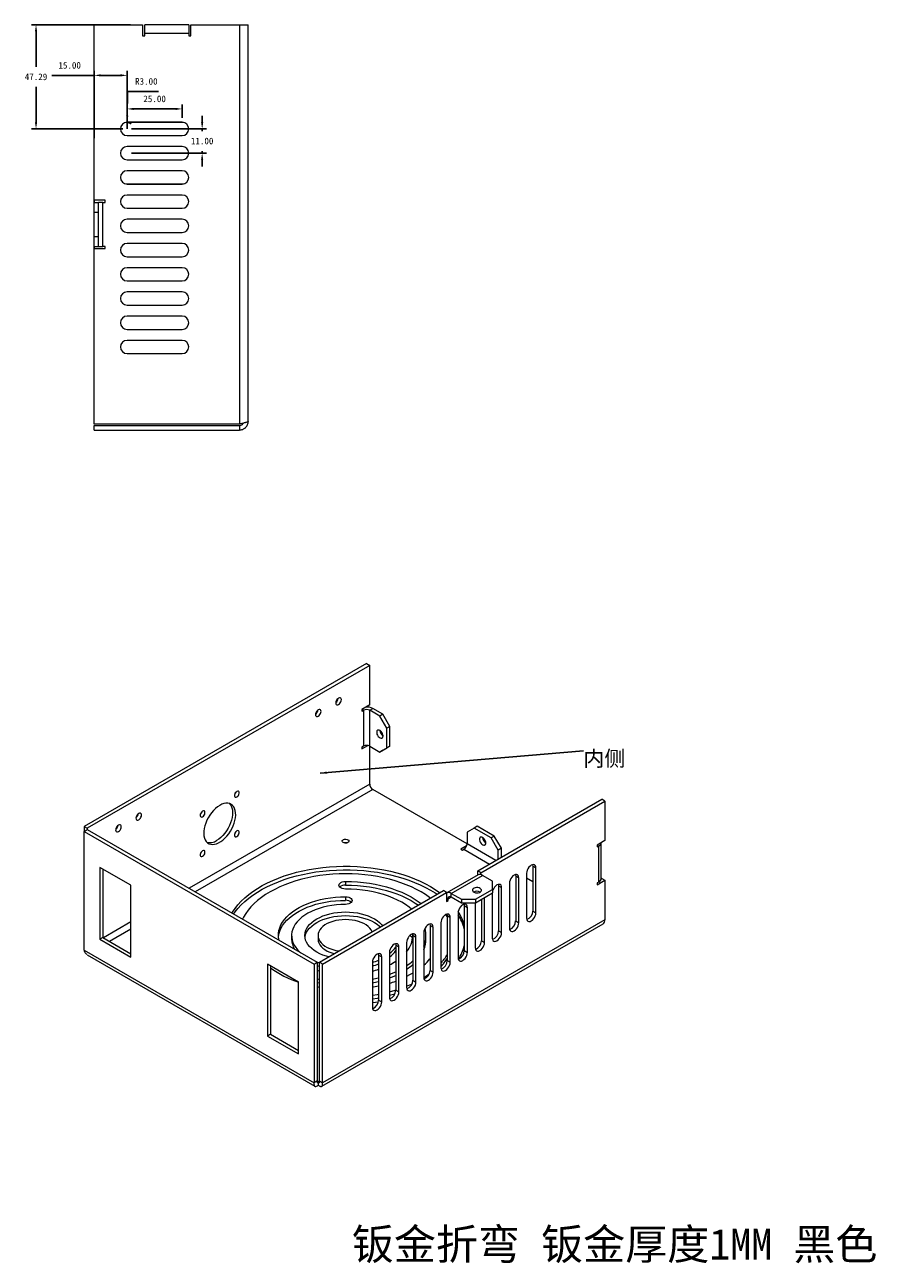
# Model space of a CAD drawing. Header units: millimetres. Extents: x 14 to 599, y -18 to 277.
# Tile 2 of 4: x 211 to 405, y -18 to 264. Entities that reach past the tile are written whole.
import ezdxf

# ---------------------------------------------------------------- set-up
doc = ezdxf.new("R2010")
doc.units = ezdxf.units.MM
doc.header["$PDSIZE"] = -1
doc.dimstyles.new('ISO-25', dxfattribs={"dimtxt": 2.5, "dimasz": 2.5, "dimexe": 1.25, "dimexo": 0.625, "dimtad": 1, "dimtxsty": 'Standard', "dimcen": 2.5, "dimadec": 0, "dimazin": 0, "dimtfac": 1, "dimtmove": 0, "dimatfit": 3, "dimfxl": 0, "dimarcsym": 0})

# ---------------------------------------------------------------- blocks, each defined once
blk = doc.blocks.new('*D48')
at = {"color": 4, "lineweight": -2, "transparency": 16777216}
for p, q in [((234.08, 242.36), (234.08, 245.4)), ((246.58, 242.36), (246.58, 245.4)), ((245.08, 244.4), (235.58, 244.4))]:
    blk.add_line(p, q, dxfattribs=at)
at = {"color": 4, "transparency": 16777216}
for points in [[(235.58, 244.65), (235.58, 244.15), (234.08, 244.4)], [(245.08, 244.65), (245.08, 244.15), (246.58, 244.4)]]:
    blk.add_solid(points, dxfattribs=at)
at = {"layer": 'Defpoints', "color": 0, "transparency": 16777216}
for p in [(234.08, 244.4), (234.08, 241.36), (246.58, 241.36)]:
    blk.add_point(p, dxfattribs=at)
at = {"color": 4, "transparency": 16777216, "insert": (240.33, 246.68), "char_height": 1.5, "attachment_point": 5}
blk.add_mtext('25.00', dxfattribs=at)
blk = doc.blocks.new('*D49')
at = {"color": 4, "lineweight": -2, "transparency": 16777216}
for p, q in [((234.18, 248.37), (234.11, 242.86)), ((241.2, 248.37), (234.18, 248.37)), ((234.08, 239.86), (234.09, 241.36))]:
    blk.add_line(p, q, dxfattribs=at)
blk.add_arc((234.08, 239.86), 1.5, 51.1117, 90, dxfattribs=at)
at = {"color": 4, "transparency": 16777216}
blk.add_solid([(233.86, 242.86), (234.36, 242.86), (234.09, 241.36)], dxfattribs=at)
at = {"layer": 'Defpoints', "color": 0, "transparency": 16777216}
for p in [(234.08, 239.86), (234.09, 241.36)]:
    blk.add_point(p, dxfattribs=at)
at = {"color": 4, "transparency": 16777216, "insert": (238.45, 250.64), "char_height": 1.5, "attachment_point": 5}
blk.add_mtext('R3.00', dxfattribs=at)
blk = doc.blocks.new('*D50')
at = {"color": 4, "lineweight": -2, "transparency": 16777216}
for p, q in [((226.58, 252.02), (217.03, 252.02)), ((226.58, 237.73), (226.58, 253.02)), ((232.58, 252.02), (228.08, 252.02)), ((234.08, 240.86), (234.08, 253.02))]:
    blk.add_line(p, q, dxfattribs=at)
at = {"color": 4, "transparency": 16777216}
for points in [[(228.08, 252.27), (228.08, 251.77), (226.58, 252.02)], [(232.58, 252.27), (232.58, 251.77), (234.08, 252.02)]]:
    blk.add_solid(points, dxfattribs=at)
at = {"layer": 'Defpoints', "color": 0, "transparency": 16777216}
for p in [(226.58, 252.02), (234.08, 239.86), (226.58, 236.73)]:
    blk.add_point(p, dxfattribs=at)
at = {"color": 4, "transparency": 16777216, "insert": (221.05, 254.29), "char_height": 1.5, "attachment_point": 5}
blk.add_mtext('15.00', dxfattribs=at)
blk = doc.blocks.new('*D51')
at = {"color": 4, "lineweight": -2, "transparency": 16777216}
for p, q in [((251.12, 241.36), (251.12, 242.86)), ((235.08, 239.86), (252.12, 239.86)), ((251.12, 239.86), (251.12, 239.38)), ((235.08, 234.36), (252.12, 234.36)), ((251.12, 234.36), (251.12, 234.83)), ((251.12, 232.86), (251.12, 231.36))]:
    blk.add_line(p, q, dxfattribs=at)
at = {"color": 4, "transparency": 16777216}
for points in [[(250.87, 241.36), (251.37, 241.36), (251.12, 239.86)], [(250.87, 232.86), (251.37, 232.86), (251.12, 234.36)]]:
    blk.add_solid(points, dxfattribs=at)
at = {"layer": 'Defpoints', "color": 0, "transparency": 16777216}
for p in [(234.08, 239.86), (234.08, 234.36), (251.12, 234.36)]:
    blk.add_point(p, dxfattribs=at)
at = {"color": 4, "transparency": 16777216, "insert": (251.12, 237.11), "char_height": 1.5, "attachment_point": 5}
blk.add_mtext('11.00', dxfattribs=at)
blk = doc.blocks.new('*D52')
at = {"color": 4, "lineweight": -2, "transparency": 16777216}
for p, q in [((234.88, 263.5), (212.41, 263.5)), ((213.41, 262), (213.41, 253.96)), ((213.41, 241.36), (213.41, 249.41)), ((233.08, 239.86), (212.41, 239.86))]:
    blk.add_line(p, q, dxfattribs=at)
at = {"color": 4, "transparency": 16777216}
for points in [[(213.16, 262), (213.66, 262), (213.41, 263.5)], [(213.16, 241.36), (213.66, 241.36), (213.41, 239.86)]]:
    blk.add_solid(points, dxfattribs=at)
at = {"layer": 'Defpoints', "color": 0, "transparency": 16777216}
for p in [(213.41, 263.5), (235.88, 263.5), (234.08, 239.86)]:
    blk.add_point(p, dxfattribs=at)
at = {"color": 4, "transparency": 16777216, "insert": (213.41, 251.68), "char_height": 1.5, "attachment_point": 5}
blk.add_mtext('47.29', dxfattribs=at)
blk = doc.blocks.new('2')
at = {"color": 7, "linetype": 'Continuous', "lineweight": 15}
for p, q in [((96.87, 222.4), (97.87, 222.4)), ((96.87, 222.4), (96.87, 189.4)), ((97.87, 222.4), (97.87, 189.4)), ((98.22, 189.4), (98.22, 222.4)), ((98.22, 222.4), (138.05, 222.4)), ((138.05, 222.4), (138.05, 219.9)), ((138.55, 222.4), (138.05, 222.4)), ((138.55, 222.4), (138.55, 221.4)), ((138.55, 222.4), (140.8, 222.4)), ((140.8, 222.4), (140.8, 221.4)), ((140.8, 222.4), (146.3, 222.4)), ((146.3, 222.4), (146.3, 221.4)), ((146.3, 222.4), (148.55, 222.4)), ((148.55, 222.4), (148.55, 221.4)), ((149.05, 222.4), (148.55, 222.4)), ((149.05, 219.9), (149.05, 222.4)), ((149.05, 222.4), (188.87, 222.4)), ((188.87, 222.4), (188.87, 211.4)), ((138.05, 219.9), (138.55, 219.9)), ((138.55, 221.4), (140.8, 221.4)), ((138.55, 221.4), (138.55, 220.4)), ((138.55, 220.4), (148.55, 220.4)), ((138.55, 219.9), (138.55, 220.4)), ((140.8, 221.4), (146.3, 221.4)), ((146.3, 221.4), (148.55, 221.4)), ((148.55, 220.4), (148.55, 221.4)), ((148.55, 220.4), (148.55, 219.9)), ((148.55, 219.9), (149.05, 219.9)), ((114.22, 214.9), (114.22, 202.4)), ((117.22, 202.4), (117.22, 214.9)), ((119.72, 214.9), (119.72, 202.4)), ((122.72, 202.4), (122.72, 214.9)), ((125.22, 214.9), (125.22, 202.4)), ((128.22, 202.4), (128.22, 214.9)), ((130.72, 214.9), (130.72, 202.4)), ((133.72, 202.4), (133.72, 214.9)), ((136.22, 214.9), (136.22, 202.4)), ((139.22, 202.4), (139.22, 214.9)), ((141.72, 214.9), (141.72, 202.4)), ((144.72, 202.4), (144.72, 214.9)), ((147.22, 214.9), (147.22, 202.4)), ((150.22, 202.4), (150.22, 214.9)), ((152.72, 214.9), (152.72, 202.4)), ((155.72, 202.4), (155.72, 214.9)), ((158.22, 214.9), (158.22, 202.4)), ((161.22, 202.4), (161.22, 214.9)), ((163.72, 214.9), (163.72, 202.4)), ((166.72, 202.4), (166.72, 214.9)), ((188.87, 211.4), (186.37, 211.4)), ((186.37, 211.4), (186.37, 210.9)), ((186.37, 210.9), (186.87, 210.9)), ((186.87, 200.9), (186.87, 210.9)), ((186.87, 210.9), (188.87, 210.9)), ((188.87, 200.9), (188.87, 210.9)), ((186.87, 200.9), (186.37, 200.9)), ((186.37, 200.9), (186.37, 200.4)), ((186.37, 200.4), (188.87, 200.4)), ((188.87, 200.9), (186.87, 200.9)), ((188.87, 200.4), (188.87, 189.4)), ((97.87, 189.4), (96.87, 189.4)), ((188.87, 189.4), (98.22, 189.4)), ((188.87, 189.4), (188.87, 187.4)), ((98.87, 187.4), (188.87, 187.4))]:
    blk.add_line(p, q, dxfattribs=at)
for centre, start, end in [((115.72, 214.9), 0, 180), ((121.22, 214.9), 0, 180), ((126.72, 214.9), 0, 180), ((132.22, 214.9), 0, 180), ((137.72, 214.9), 0, 180), ((143.22, 214.9), 0, 180), ((148.72, 214.9), 0, 180), ((154.22, 214.9), 0, 180), ((159.72, 214.9), 0, 180), ((165.22, 214.9), 0, 180), ((115.72, 202.4), 180, 0), ((121.22, 202.4), 180, 0), ((126.72, 202.4), 180, 0), ((132.22, 202.4), 180, 0), ((137.72, 202.4), 180, 0), ((143.22, 202.4), 180, 0), ((148.72, 202.4), 180, 0), ((154.22, 202.4), 180, 0), ((159.72, 202.4), 180, 0), ((165.22, 202.4), 180, 0)]:
    blk.add_arc(centre, 1.5, start, end, dxfattribs=at)
for points, knots in [([(96.87, 189.4), (96.87, 189.26), (96.88, 189.13), (96.93, 188.88), (96.97, 188.75), (97.07, 188.51), (97.13, 188.4), (97.28, 188.18), (97.36, 188.08), (97.55, 187.89), (97.65, 187.81), (97.87, 187.66), (97.98, 187.6), (98.34, 187.45), (98.61, 187.4), (98.87, 187.4)], [0, 0, 0, 0, 0.125, 0.125, 0.25, 0.25, 0.375, 0.375, 0.5, 0.5, 0.625, 0.625, 0.75, 0.75, 1, 1, 1, 1]), ([(97.87, 189.4), (97.88, 189.27), (97.91, 189.03), (98.11, 188.72), (98.3, 188.54), (98.41, 188.51), (98.42, 188.51)], [0, 0, 0, 0, 0.3320473, 0.6640946, 0.996011, 1, 1, 1, 1]), ([(98.87, 187.4), (98.84, 187.4), (98.82, 187.41), (98.76, 187.46), (98.73, 187.5), (98.68, 187.6), (98.65, 187.66), (98.6, 187.81), (98.57, 187.89), (98.52, 188.07), (98.49, 188.17), (98.44, 188.39), (98.41, 188.51), (98.33, 188.87), (98.28, 189.13), (98.22, 189.4)], [0, 0, 0, 0, 0.125, 0.125, 0.25, 0.25, 0.375, 0.375, 0.5, 0.5, 0.625, 0.625, 0.75, 0.75, 1, 1, 1, 1])]:
    blk.add_open_spline(points, degree=3, knots=knots, dxfattribs=at)
blk = doc.blocks.new('零件')
at = {"color": 7, "linetype": 'Continuous', "lineweight": 15}
for p, q in [((126.97, 262.74), (62.87, 225.74)), ((127.68, 262.33), (63.58, 225.33)), ((126.97, 262.74), (127.68, 262.33)), ((127.68, 253.35), (127.68, 262.33)), ((127.68, 253.35), (125.91, 252.33)), ((125.91, 252.33), (125.91, 251.92)), ((126.26, 252.13), (125.91, 252.33)), ((125.91, 251.92), (126.26, 252.13)), ((126.26, 252.13), (126.26, 243.96)), ((127.68, 252.13), (128.38, 252.53)), ((127.68, 243.96), (127.68, 252.13)), ((129.97, 250.8), (127.68, 252.13)), ((130.68, 251.21), (128.38, 252.53)), ((130.68, 251.21), (129.97, 250.8)), ((131.56, 248.04), (129.97, 250.8)), ((132.27, 248.45), (130.68, 251.21)), ((132.27, 248.45), (131.56, 248.04)), ((131.56, 243.55), (131.56, 248.04)), ((132.27, 243.96), (132.27, 248.45)), ((125.91, 243.35), (127.23, 244.11)), ((126.26, 243.96), (125.91, 243.76)), ((125.91, 243.76), (125.91, 243.35)), ((127.68, 235.39), (127.68, 243.96)), ((127.68, 243.96), (129.97, 242.63)), ((129.97, 242.63), (131.56, 243.55)), ((130.68, 243.04), (129.97, 242.63)), ((130.68, 243.04), (132.27, 243.96)), ((132.27, 243.96), (131.56, 243.55)), ((127.68, 235.39), (86.67, 211.71)), ((128.38, 234.16), (88.08, 210.9)), ((149.77, 221.81), (128.38, 234.16)), ((152.2, 215.67), (180.36, 231.92)), ((152.9, 215.26), (181.06, 231.51)), ((181.06, 231.51), (180.36, 231.92)), ((181.06, 231.51), (181.06, 222.53)), ((62.87, 225.74), (63.58, 225.33)), ((62.87, 225.74), (62.87, 224.63)), ((62.87, 224.63), (63.58, 225.04)), ((63.58, 225.33), (63.58, 225.04)), ((63.58, 225.04), (115.76, 194.92)), ((151.36, 225.39), (149.77, 224.47)), ((152.07, 225.8), (151.36, 225.39)), ((155.25, 223.14), (151.36, 225.39)), ((155.96, 223.55), (152.07, 225.8)), ((62.87, 224.63), (115.05, 194.51)), ((62.87, 197.69), (62.87, 224.63)), ((149.77, 224.47), (149.77, 221.81)), ((155.96, 223.55), (155.25, 223.14)), ((156.84, 220.39), (155.25, 223.14)), ((157.55, 220.79), (155.96, 223.55)), ((181.06, 222.53), (179.29, 221.51)), ((149.68, 221.35), (148.36, 220.59)), ((148.36, 220.59), (148.71, 220.39)), ((148.71, 220.39), (149.07, 220.59)), ((149.07, 220.59), (154.9, 217.22)), ((156.31, 218.04), (149.77, 221.81)), ((157.55, 220.79), (156.84, 220.39)), ((156.84, 218.35), (156.84, 220.39)), ((157.55, 218.76), (157.55, 220.79)), ((179.29, 221.51), (179.29, 221.1)), ((179.29, 221.51), (179.65, 221.31)), ((179.29, 221.1), (179.65, 221.31)), ((179.65, 213.14), (179.65, 221.31)), ((180.23, 213.96), (180.23, 222.05)), ((164.7, 216.76), (165.4, 216.35)), ((164.7, 216.76), (164.7, 206.55)), ((73.48, 212.39), (66.41, 216.47)), ((66.41, 216.47), (66.41, 200.14)), ((67.11, 216.06), (67.11, 200.55)), ((152.26, 214.74), (145.19, 210.66)), ((146.19, 210.56), (153.26, 214.65)), ((152.9, 215.26), (152.2, 215.67)), ((152.2, 214.71), (152.2, 215.67)), ((152.9, 214.8), (152.9, 215.26)), ((155.55, 213.32), (153.26, 214.65)), ((160.81, 214.51), (161.51, 214.1)), ((160.81, 214.51), (160.81, 204.31)), ((161.51, 203.9), (161.51, 214.1)), ((163.28, 215.12), (163.28, 204.92)), ((164.7, 213.2), (163.28, 214.02)), ((165.4, 206.14), (165.4, 216.35)), ((180.36, 213.96), (180.23, 213.89)), ((180.36, 213.96), (181.06, 213.55)), ((73.48, 196.06), (73.48, 212.39)), ((116.26, 194.92), (144.42, 211.18)), ((122.2, 213.26), (122.2, 212.45)), ((145.12, 210.77), (144.42, 211.18)), ((151.67, 209.24), (155.55, 211.48)), ((155.55, 211.48), (155.55, 213.32)), ((155.55, 211.48), (155.55, 210.67)), ((156.92, 212.27), (157.62, 211.86)), ((156.92, 212.27), (156.92, 202.06)), ((157.62, 201.65), (157.62, 211.86)), ((159.39, 212.88), (159.39, 202.67)), ((179.29, 212.53), (181.06, 213.55)), ((179.65, 213.14), (179.29, 212.94)), ((179.29, 212.94), (179.29, 212.53)), ((181.06, 213.55), (181.06, 204.57)), ((116.97, 194.51), (145.12, 210.77)), ((122.2, 209.8), (122.2, 208.98)), ((145.12, 210.77), (145.12, 208.73)), ((145.48, 209.34), (145.12, 209.54)), ((145.48, 208.93), (145.12, 209.13)), ((145.12, 208.73), (145.48, 208.93)), ((145.48, 209.34), (146.19, 209.75)), ((145.48, 208.93), (145.48, 209.34)), ((146.19, 210.56), (148.48, 209.24)), ((146.19, 209.75), (146.19, 210.56)), ((146.19, 209.75), (148.48, 208.42)), ((148.48, 209.24), (151.67, 209.24)), ((148.48, 209.24), (148.48, 208.42)), ((148.48, 208.42), (151.67, 208.42)), ((151.61, 208.42), (151.61, 208.39)), ((151.61, 208.39), (151.61, 198.18)), ((151.67, 208.42), (155.55, 210.67)), ((151.67, 209.24), (151.67, 208.42)), ((153.03, 209.21), (153.03, 199.82)), ((153.73, 199.41), (153.73, 209.61)), ((153.73, 209.61), (153.73, 209.61)), ((155.5, 210.63), (155.5, 200.43)), ((145.25, 205.34), (144.98, 205.78)), ((145.25, 205.53), (145.96, 205.12)), ((145.25, 205.53), (145.25, 195.33)), ((147.72, 206.14), (147.72, 195.94)), ((149.14, 207.78), (149.85, 207.37)), ((149.14, 207.78), (149.14, 197.57)), ((149.85, 197.16), (149.85, 207.37)), ((164.7, 206.55), (165.4, 206.14)), ((73.48, 204.1), (67.22, 200.49)), ((73.48, 202.47), (68.63, 199.67)), ((116.78, 166.78), (180.65, 203.65)), ((181.06, 204.57), (116.97, 167.57)), ((141.36, 203.29), (142.07, 202.88)), ((141.36, 203.29), (141.36, 193.08)), ((142.07, 192.67), (142.07, 202.88)), ((143.84, 203.9), (143.84, 193.69)), ((145.96, 194.92), (145.96, 205.12)), ((160.81, 204.31), (161.51, 203.9)), ((67.11, 200.55), (66.41, 200.14)), ((66.41, 200.14), (73.48, 196.06)), ((67.11, 200.55), (73.48, 196.87)), ((109.95, 201), (109.95, 200.18)), ((115.95, 201), (115.95, 200.18)), ((137.47, 201.04), (138.18, 200.63)), ((137.47, 201.04), (137.47, 190.84)), ((138.18, 190.43), (138.18, 200.63)), ((139.95, 201.65), (139.95, 191.45)), ((140.45, 200.18), (140.45, 201)), ((153.03, 199.82), (153.73, 199.41)), ((156.92, 202.06), (157.62, 201.65)), ((62.87, 197.69), (115.05, 167.57)), ((132.17, 197.16), (132.17, 186.96)), ((133.58, 198.8), (134.29, 198.39)), ((133.58, 198.8), (133.58, 188.59)), ((134.29, 188.18), (134.29, 198.39)), ((136.06, 199.41), (136.06, 189.2)), ((149.14, 197.57), (149.85, 197.16)), ((63.51, 196.64), (115.24, 166.78)), ((111.52, 190.43), (104.44, 194.51)), ((104.44, 194.51), (104.44, 178.18)), ((105.15, 194.1), (105.15, 178.59)), ((115.05, 194.51), (115.76, 194.92)), ((115.05, 194.51), (115.05, 167.57)), ((115.76, 194.92), (115.76, 167.97)), ((115.76, 194.16), (116.26, 193.99)), ((116.97, 194.51), (116.26, 194.92)), ((116.26, 167.97), (116.26, 194.92)), ((116.97, 167.57), (116.97, 194.51)), ((128.28, 194.92), (128.28, 184.71)), ((129.69, 196.55), (130.4, 196.14)), ((129.69, 196.55), (129.69, 186.34)), ((130.4, 185.94), (130.4, 196.14)), ((145.25, 195.33), (145.96, 194.92)), ((141.36, 193.08), (142.07, 192.67)), ((111.52, 174.1), (111.52, 190.43)), ((115.76, 191.14), (116.26, 191.03)), ((115.76, 190.32), (116.26, 190.22)), ((116.26, 189.22), (115.76, 189.31)), ((133.58, 188.59), (134.29, 188.18)), ((137.47, 190.84), (138.18, 190.43)), ((129.69, 186.34), (130.4, 185.94)), ((132.17, 187.42), (133.38, 187.76)), ((105.15, 178.59), (104.44, 178.18)), ((104.44, 178.18), (111.52, 174.1)), ((105.15, 178.59), (111.52, 174.91)), ((115.76, 167.97), (115.05, 167.57)), ((115.76, 167.97), (116.01, 167.83)), ((116.01, 167.83), (116.26, 167.97)), ((116.01, 167.83), (116.01, 167.01)), ((116.26, 167.97), (116.97, 167.57))]:
    blk.add_line(p, q, dxfattribs=at)
at = {"color": 7, "linetype": 'Continuous', "lineweight": 15, "flags": 128}
for points in [[(120.6, 254.9), (120.41, 254.75), (120.23, 254.55), (120.09, 254.3), (120, 254.05), (119.97, 253.8), (120, 253.59), (120.09, 253.44), (120.23, 253.36), (120.41, 253.36), (120.6, 253.43), (120.8, 253.58), (120.98, 253.79), (121.12, 254.03), (121.21, 254.29), (121.24, 254.54), (121.21, 254.75), (121.12, 254.9), (120.98, 254.98), (120.8, 254.98), (120.6, 254.9)], [(116.01, 252.25), (115.81, 252.1), (115.63, 251.89), (115.49, 251.65), (115.4, 251.39), (115.37, 251.15), (115.4, 250.94), (115.49, 250.79), (115.63, 250.7), (115.81, 250.7), (116.01, 250.78), (116.2, 250.93), (116.38, 251.14), (116.52, 251.38), (116.61, 251.64), (116.64, 251.88), (116.61, 252.09), (116.52, 252.24), (116.38, 252.33), (116.2, 252.33), (116.01, 252.25)], [(130.7, 246.3), (130.67, 246.56), (130.57, 246.84), (130.43, 247.11), (130.24, 247.34), (130.03, 247.52), (129.81, 247.63), (129.61, 247.65), (129.44, 247.59), (129.32, 247.46), (129.26, 247.26), (129.26, 247.01), (129.32, 246.73), (129.44, 246.45), (129.61, 246.2), (129.81, 245.99), (130.03, 245.85), (130.24, 245.79), (130.43, 245.8), (130.57, 245.9), (130.67, 246.07), (130.7, 246.3)], [(97.52, 233.72), (97.33, 233.57), (97.17, 233.37), (97.05, 233.13), (96.98, 232.88), (96.98, 232.66), (97.05, 232.49), (97.17, 232.4), (97.33, 232.38), (97.52, 232.45), (97.71, 232.6), (97.87, 232.8), (97.99, 233.04), (98.06, 233.29), (98.06, 233.51), (97.99, 233.68), (97.87, 233.77), (97.71, 233.79), (97.52, 233.72)], [(93.63, 230.53), (93.15, 230.22), (92.67, 229.83), (92.22, 229.38), (91.78, 228.88), (91.38, 228.34), (91.03, 227.75), (90.71, 227.15), (90.45, 226.53), (90.25, 225.9), (90.11, 225.28), (90.03, 224.69), (90.01, 224.12), (90.06, 223.59), (90.17, 223.11), (90.34, 222.69), (90.58, 222.33), (90.86, 222.05), (91.2, 221.84), (91.58, 221.71), (92, 221.67), (92.44, 221.71), (92.91, 221.83), (93.39, 222.03), (93.87, 222.31), (94.35, 222.66), (94.82, 223.08), (95.27, 223.56), (95.68, 224.08), (96.06, 224.65), (96.4, 225.24), (96.69, 225.86), (96.92, 226.49), (97.09, 227.11), (97.2, 227.72), (97.25, 228.3), (97.24, 228.85), (97.16, 229.35), (97.01, 229.81), (96.81, 230.19), (96.55, 230.52), (96.24, 230.76), (95.88, 230.93), (95.48, 231.02), (95.05, 231.02), (94.59, 230.94), (94.11, 230.78), (93.63, 230.53)], [(95.82, 230.95), (95.98, 230.77), (96.21, 230.42), (96.38, 230), (96.5, 229.52), (96.55, 228.99), (96.53, 228.42), (96.45, 227.82), (96.31, 227.21), (96.1, 226.58), (95.84, 225.96), (95.53, 225.35), (95.17, 224.77), (94.77, 224.22), (94.34, 223.72), (93.88, 223.27), (93.41, 222.89), (92.92, 222.57)], [(75.25, 228.72), (75.05, 228.57), (74.87, 228.36), (74.73, 228.12), (74.64, 227.86), (74.61, 227.62), (74.64, 227.41), (74.73, 227.25), (74.87, 227.17), (75.05, 227.17), (75.25, 227.25), (75.44, 227.4), (75.62, 227.61), (75.76, 227.85), (75.85, 228.11), (75.88, 228.35), (75.85, 228.56), (75.76, 228.71), (75.62, 228.79), (75.44, 228.8), (75.25, 228.72)], [(89.74, 229.23), (89.55, 229.08), (89.39, 228.88), (89.27, 228.64), (89.2, 228.39), (89.2, 228.17), (89.27, 228), (89.39, 227.91), (89.55, 227.89), (89.74, 227.96), (89.93, 228.11), (90.09, 228.31), (90.22, 228.55), (90.28, 228.8), (90.28, 229.02), (90.22, 229.19), (90.09, 229.28), (89.93, 229.3), (89.74, 229.23)], [(70.65, 226.07), (70.45, 225.92), (70.28, 225.71), (70.14, 225.47), (70.04, 225.21), (70.01, 224.96), (70.04, 224.75), (70.14, 224.6), (70.28, 224.52), (70.45, 224.52), (70.65, 224.6), (70.85, 224.74), (71.02, 224.95), (71.16, 225.2), (71.26, 225.45), (71.29, 225.7), (71.26, 225.91), (71.16, 226.06), (71.02, 226.14), (70.85, 226.14), (70.65, 226.07)], [(97.52, 224.74), (97.33, 224.59), (97.17, 224.38), (97.05, 224.15), (96.98, 223.9), (96.98, 223.68), (97.05, 223.51), (97.17, 223.41), (97.33, 223.4), (97.52, 223.47), (97.71, 223.62), (97.87, 223.82), (97.99, 224.06), (98.06, 224.3), (98.06, 224.52), (97.99, 224.69), (97.87, 224.79), (97.71, 224.81), (97.52, 224.74)], [(122.74, 222.74), (122.9, 222.62), (122.97, 222.47), (122.94, 222.31), (122.83, 222.17), (122.64, 222.06), (122.4, 221.99), (122.13, 221.98), (121.87, 222.02), (121.65, 222.11), (121.49, 222.24), (121.42, 222.39), (121.45, 222.54), (121.56, 222.68), (121.75, 222.79), (121.99, 222.86), (122.26, 222.87), (122.52, 222.83), (122.74, 222.74)], [(154.03, 222.01), (154, 222.27), (153.91, 222.55), (153.76, 222.82), (153.57, 223.05), (153.36, 223.23), (153.15, 223.34), (152.95, 223.36), (152.78, 223.3), (152.66, 223.17), (152.59, 222.97), (152.59, 222.72), (152.66, 222.44), (152.78, 222.16), (152.95, 221.91), (153.15, 221.7), (153.36, 221.56), (153.57, 221.5), (153.76, 221.51), (153.91, 221.61), (154, 221.78), (154.03, 222.01)], [(89.74, 220.25), (89.55, 220.1), (89.39, 219.89), (89.27, 219.66), (89.2, 219.41), (89.2, 219.19), (89.27, 219.02), (89.39, 218.92), (89.55, 218.91), (89.74, 218.98), (89.93, 219.13), (90.09, 219.33), (90.22, 219.57), (90.28, 219.81), (90.28, 220.03), (90.22, 220.2), (90.09, 220.3), (89.93, 220.32), (89.74, 220.25)], [(96.41, 206.09), (96.55, 206.31), (97.12, 207.16), (97.77, 207.98), (98.51, 208.77), (99.32, 209.55), (100.21, 210.29), (101.17, 211), (102.2, 211.69), (103.3, 212.33), (104.46, 212.94), (105.68, 213.51), (106.95, 214.03), (108.27, 214.52), (109.64, 214.96), (111.05, 215.35), (112.49, 215.7), (113.97, 215.99), (115.48, 216.24), (117.01, 216.44), (118.55, 216.59), (120.11, 216.68), (121.67, 216.72), (123.24, 216.72), (124.8, 216.66), (126.36, 216.54), (127.9, 216.38), (129.42, 216.16), (130.91, 215.9), (132.38, 215.59), (133.82, 215.22), (135.21, 214.82), (136.57, 214.36), (137.87, 213.86), (139.13, 213.32), (140.33, 212.74), (141.46, 212.12), (142.54, 211.46), (143.55, 210.77), (143.62, 210.72)], [(165.4, 216.35), (165.37, 216.65), (165.26, 216.88), (165.09, 217.04), (164.87, 217.1), (164.62, 217.08), (164.34, 216.96), (164.07, 216.76), (163.81, 216.49), (163.59, 216.17), (163.42, 215.82), (163.32, 215.46), (163.28, 215.12)], [(164.65, 217.09), (164.66, 217.05), (164.7, 216.76)], [(96.79, 205.87), (97.12, 206.34), (97.77, 207.16), (98.51, 207.96), (99.32, 208.73), (100.21, 209.47), (101.17, 210.19), (102.2, 210.87), (103.3, 211.51), (104.46, 212.12), (105.68, 212.69), (106.95, 213.22), (108.27, 213.7), (109.64, 214.14), (111.05, 214.53), (112.49, 214.88), (113.97, 215.18), (115.48, 215.43), (117.01, 215.62), (118.55, 215.77), (120.11, 215.86), (121.67, 215.91), (123.24, 215.9), (124.8, 215.84), (126.36, 215.73), (127.9, 215.56), (129.42, 215.35), (130.91, 215.08), (132.38, 214.77), (133.82, 214.41), (135.21, 214), (136.57, 213.55), (137.87, 213.05), (139.13, 212.51), (140.33, 211.92), (141.46, 211.3), (142.54, 210.65), (142.99, 210.35)], [(141.48, 209.48), (141.28, 209.63), (140.35, 210.28), (139.34, 210.9), (138.28, 211.47), (137.15, 212.02), (135.97, 212.52), (134.74, 212.98), (133.47, 213.39), (132.15, 213.76), (130.79, 214.09), (129.41, 214.36), (128, 214.59), (126.57, 214.77), (125.12, 214.89), (123.66, 214.97), (122.2, 215), (120.73, 214.97), (119.27, 214.89), (117.82, 214.77), (116.39, 214.59), (114.98, 214.36), (113.6, 214.09), (112.24, 213.76), (110.93, 213.39), (109.65, 212.98), (108.42, 212.52), (107.24, 212.02), (106.11, 211.47), (105.05, 210.9), (104.04, 210.28), (103.11, 209.63), (102.24, 208.95), (101.44, 208.24), (100.72, 207.5), (100.08, 206.74), (99.52, 205.96), (99.04, 205.16), (98.81, 204.7)], [(161.51, 214.1), (161.48, 214.4), (161.37, 214.63), (161.2, 214.79), (160.98, 214.86), (160.73, 214.83), (160.45, 214.72), (160.18, 214.52), (159.92, 214.25), (159.7, 213.93), (159.53, 213.57), (159.43, 213.22), (159.39, 212.88)], [(160.76, 214.84), (160.77, 214.81), (160.81, 214.51)], [(122.2, 211.53), (121.81, 211.56), (121.45, 211.65), (121.13, 211.79), (120.9, 211.96), (120.75, 212.17), (120.7, 212.4), (120.75, 212.62), (120.9, 212.83), (121.13, 213.01), (121.45, 213.15), (121.81, 213.23), (122.2, 213.26)], [(122.2, 213.26), (123.57, 213.24), (124.93, 213.16), (126.29, 213.03), (127.62, 212.86), (128.94, 212.63), (130.22, 212.35), (131.47, 212.03), (132.69, 211.66), (133.86, 211.25), (134.98, 210.8), (136.05, 210.3), (137.06, 209.76), (138.01, 209.19), (138.89, 208.59), (139.34, 208.24)], [(122.2, 212.45), (123.57, 212.42), (124.93, 212.34), (126.29, 212.22), (127.62, 212.04), (128.94, 211.81), (130.22, 211.54), (131.47, 211.22), (132.69, 210.85), (133.86, 210.43), (134.98, 209.98), (136.05, 209.48), (137.06, 208.95), (138.01, 208.37), (138.72, 207.89)], [(137.19, 207), (136.65, 207.43), (135.83, 208), (134.95, 208.53), (134, 209.03), (132.99, 209.49), (131.93, 209.91), (130.82, 210.28), (129.67, 210.61), (128.48, 210.89), (127.26, 211.12), (126.02, 211.3), (124.75, 211.43), (123.48, 211.51), (122.2, 211.53)], [(152.74, 211.7), (152.5, 211.8), (152.21, 211.86), (151.9, 211.87), (151.61, 211.82), (151.35, 211.73), (151.15, 211.59), (151.03, 211.43), (150.99, 211.26), (151.05, 211.08), (151.19, 210.93), (151.41, 210.8), (151.68, 210.72), (151.98, 210.69), (152.28, 210.71), (152.56, 210.78), (152.8, 210.89), (152.96, 211.04), (153.04, 211.21), (153.03, 211.39), (152.93, 211.55), (152.74, 211.7)], [(157.62, 211.86), (157.59, 212.16), (157.48, 212.39), (157.31, 212.55), (157.09, 212.61), (156.84, 212.59), (156.56, 212.47), (156.29, 212.27), (156.03, 212), (155.81, 211.68), (155.64, 211.33), (155.55, 211.04)], [(156.87, 212.6), (156.88, 212.56), (156.92, 212.27)], [(107.05, 199.94), (107.02, 200.11), (106.95, 200.77), (106.97, 201.44), (107.07, 202.11), (107.26, 202.77), (107.53, 203.42), (107.89, 204.05), (108.34, 204.67), (108.86, 205.27), (109.46, 205.84), (110.14, 206.38), (110.88, 206.9), (111.69, 207.38), (112.56, 207.82), (113.48, 208.22), (114.46, 208.58), (115.48, 208.9), (116.54, 209.17), (117.63, 209.4), (118.75, 209.57), (119.89, 209.7), (121.04, 209.77), (122.2, 209.8)], [(106.96, 200.59), (106.97, 200.63), (107.07, 201.29), (107.26, 201.95), (107.53, 202.6), (107.89, 203.24), (108.34, 203.86), (108.86, 204.45), (109.46, 205.02), (110.14, 205.57), (110.88, 206.08), (111.69, 206.56), (112.56, 207), (113.48, 207.41), (114.46, 207.77), (115.48, 208.08), (116.54, 208.36), (117.63, 208.58), (118.75, 208.76), (119.89, 208.88), (121.04, 208.96), (122.2, 208.98)], [(122.2, 208.07), (121.15, 208.04), (120.11, 207.96), (119.08, 207.84), (118.08, 207.66), (117.11, 207.43), (116.17, 207.15), (115.28, 206.83), (114.44, 206.47), (113.66, 206.07), (112.94, 205.63), (112.29, 205.15), (111.71, 204.65), (111.2, 204.12), (110.78, 203.56), (110.44, 202.99), (110.19, 202.4), (110.03, 201.8), (109.95, 201.2), (109.97, 200.59), (110.07, 199.99), (110.26, 199.39), (110.55, 198.81), (110.91, 198.24), (111.36, 197.7), (111.89, 197.17), (111.95, 197.12)], [(122.2, 209.8), (122.58, 209.77), (122.95, 209.68), (123.26, 209.55), (123.49, 209.37), (123.64, 209.16), (123.7, 208.93), (123.64, 208.71), (123.49, 208.5), (123.26, 208.32), (122.95, 208.18), (122.58, 208.1), (122.2, 208.07)], [(149.85, 207.37), (149.81, 207.67), (149.7, 207.9), (149.54, 208.06), (149.32, 208.12), (149.06, 208.1), (148.79, 207.98), (148.51, 207.78), (148.25, 207.51), (148.04, 207.19), (147.87, 206.84), (147.76, 206.48), (147.72, 206.14)], [(149.09, 208.11), (149.1, 208.07), (149.14, 207.78)], [(118.36, 196.14), (117.84, 196.29), (117.06, 196.56), (116.33, 196.87), (115.65, 197.22), (115.05, 197.61), (114.5, 198.03), (114.04, 198.48), (113.65, 198.95), (113.34, 199.45), (113.12, 199.95), (112.99, 200.47), (112.95, 201), (112.99, 201.52), (113.12, 202.04), (113.34, 202.55), (113.65, 203.04), (114.04, 203.51), (114.5, 203.96), (115.05, 204.38), (115.65, 204.77), (116.33, 205.12), (117.06, 205.44), (117.84, 205.71), (118.66, 205.93), (119.51, 206.11), (120.39, 206.23), (121.29, 206.31), (122.2, 206.34), (123.1, 206.31), (124, 206.23), (124.88, 206.11), (125.74, 205.93), (126.56, 205.71), (127.33, 205.44), (128.06, 205.12), (128.74, 204.77), (129.35, 204.38), (129.89, 203.96), (130.35, 203.51), (130.61, 203.21)], [(112.97, 200.59), (112.99, 200.7), (113.12, 201.22), (113.34, 201.73), (113.65, 202.22), (114.04, 202.7), (114.5, 203.15), (115.05, 203.57), (115.65, 203.96), (116.33, 204.31), (117.06, 204.62), (117.84, 204.89), (118.66, 205.11), (119.51, 205.29), (120.39, 205.42), (121.29, 205.49), (122.2, 205.52), (123.1, 205.49), (124, 205.42), (124.88, 205.29), (125.74, 205.11), (126.56, 204.89), (127.33, 204.62), (128.06, 204.31), (128.74, 203.96), (129.35, 203.57), (129.89, 203.15), (130.13, 202.93)], [(145.96, 205.12), (145.92, 205.42), (145.81, 205.65), (145.65, 205.81), (145.43, 205.88), (145.17, 205.85), (144.9, 205.74), (144.62, 205.54), (144.37, 205.27), (144.15, 204.94), (143.98, 204.59), (143.87, 204.24), (143.84, 203.9)], [(145.2, 205.86), (145.21, 205.83), (145.25, 205.53)], [(163.28, 204.92), (163.32, 204.62), (163.42, 204.39), (163.59, 204.23), (163.81, 204.16), (164.07, 204.19), (164.34, 204.31), (164.62, 204.51), (164.87, 204.78), (165.09, 205.1), (165.26, 205.45), (165.37, 205.8), (165.4, 206.14)], [(128.27, 201.85), (128.26, 201.86), (128.04, 202.28), (127.73, 202.67), (127.34, 203.05), (126.87, 203.39), (126.34, 203.7), (125.75, 203.97), (125.1, 204.19), (124.41, 204.37), (123.69, 204.5), (122.95, 204.58), (122.2, 204.6), (121.44, 204.58), (120.7, 204.5), (119.98, 204.37), (119.29, 204.19), (118.65, 203.97), (118.05, 203.7), (117.52, 203.39), (117.05, 203.05), (116.66, 202.67), (116.35, 202.28), (116.13, 201.86), (115.99, 201.43), (115.95, 201), (115.99, 200.56), (116.13, 200.13), (116.35, 199.72), (116.66, 199.32), (117.05, 198.95), (117.52, 198.6), (118.05, 198.3), (118.65, 198.03), (119.29, 197.8), (119.98, 197.62), (120.7, 197.49), (120.71, 197.49)], [(142.07, 202.88), (142.03, 203.17), (141.93, 203.41), (141.76, 203.57), (141.54, 203.63), (141.28, 203.61), (141.01, 203.49), (140.73, 203.29), (140.48, 203.02), (140.26, 202.7), (140.09, 202.35), (139.98, 201.99), (139.95, 201.65)], [(141.31, 203.62), (141.32, 203.58), (141.36, 203.29)], [(159.39, 202.67), (159.43, 202.38), (159.53, 202.14), (159.7, 201.99), (159.92, 201.92), (160.18, 201.94), (160.45, 202.06), (160.73, 202.26), (160.98, 202.53), (161.2, 202.85), (161.37, 203.2), (161.48, 203.56), (161.51, 203.9)], [(115.95, 200.18), (115.99, 199.74), (116.13, 199.32), (116.35, 198.9), (116.66, 198.5), (117.05, 198.13), (117.52, 197.79), (118.05, 197.48), (118.65, 197.21), (119.29, 196.98), (119.66, 196.88)], [(138.18, 200.63), (138.14, 200.93), (138.04, 201.16), (137.87, 201.32), (137.65, 201.39), (137.39, 201.36), (137.12, 201.25), (136.84, 201.05), (136.59, 200.78), (136.37, 200.45), (136.2, 200.1), (136.09, 199.75), (136.06, 199.41)], [(137.32, 201.34), (137.39, 201.22), (137.45, 201)], [(137.43, 201.37), (137.44, 201.34), (137.47, 201.04)], [(155.5, 200.43), (155.54, 200.13), (155.64, 199.9), (155.81, 199.74), (156.03, 199.67), (156.29, 199.7), (156.56, 199.82), (156.84, 200.02), (157.09, 200.29), (157.31, 200.61), (157.48, 200.96), (157.59, 201.31), (157.62, 201.65)], [(130.4, 196.14), (130.36, 196.44), (130.26, 196.67), (130.09, 196.83), (129.87, 196.9), (129.61, 196.87), (129.34, 196.76), (129.07, 196.56), (128.81, 196.29), (128.59, 195.96), (128.42, 195.61), (128.32, 195.26), (128.28, 194.92)], [(129.65, 196.88), (129.66, 196.85), (129.69, 196.55)], [(134.29, 198.39), (134.25, 198.68), (134.15, 198.92), (133.98, 199.08), (133.76, 199.14), (133.5, 199.12), (133.23, 199), (132.95, 198.8), (132.7, 198.53), (132.48, 198.21), (132.31, 197.86), (132.2, 197.5), (132.17, 197.16)], [(133.54, 199.13), (133.55, 199.09), (133.58, 198.8)], [(147.72, 195.94), (147.76, 195.64), (147.87, 195.41), (148.04, 195.25), (148.25, 195.18), (148.51, 195.21), (148.79, 195.33), (149.06, 195.53), (149.32, 195.8), (149.54, 196.12), (149.7, 196.47), (149.81, 196.82), (149.85, 197.16)], [(151.61, 198.18), (151.65, 197.89), (151.76, 197.65), (151.92, 197.5), (152.14, 197.43), (152.4, 197.45), (152.67, 197.57), (152.95, 197.77), (153.2, 198.04), (153.42, 198.36), (153.59, 198.71), (153.7, 199.07), (153.73, 199.41)], [(115.47, 195.08), (115.57, 195.05), (116.26, 194.81)], [(143.84, 193.69), (143.87, 193.4), (143.98, 193.16), (144.15, 193.01), (144.37, 192.94), (144.62, 192.96), (144.9, 193.08), (145.17, 193.28), (145.43, 193.55), (145.65, 193.87), (145.81, 194.22), (145.92, 194.58), (145.96, 194.92)], [(116.26, 192.89), (116.18, 192.91), (115.76, 193.02)], [(128.28, 191.06), (129.28, 191.29), (129.69, 191.39)], [(132.17, 192.17), (132.64, 192.36), (133.58, 192.76)], [(132.17, 191.36), (132.64, 191.54), (133.58, 191.95)], [(137.47, 192.47), (136.73, 192.05), (136.06, 191.7)], [(139.95, 191.45), (139.98, 191.15), (140.09, 190.92), (140.26, 190.76), (140.48, 190.69), (140.73, 190.72), (141.01, 190.83), (141.28, 191.04), (141.54, 191.31), (141.76, 191.63), (141.93, 191.98), (142.03, 192.33), (142.07, 192.67)], [(139.95, 191.46), (140.35, 191.71), (141.18, 192.28)], [(128.28, 190.25), (129.28, 190.47), (129.69, 190.57)], [(129.69, 189.52), (128.5, 189.28), (128.28, 189.24)], [(132.17, 188.24), (133.47, 188.6), (133.58, 188.64)], [(136.06, 189.2), (136.09, 188.91), (136.2, 188.67), (136.37, 188.52), (136.59, 188.45), (136.84, 188.47), (137.12, 188.59), (137.39, 188.79), (137.65, 189.06), (137.87, 189.38), (138.04, 189.73), (138.14, 190.09), (138.18, 190.43)], [(136.06, 189.51), (137.15, 189.98), (137.29, 190.04)], [(128.28, 187.44), (129.41, 187.63), (129.69, 187.68)], [(128.28, 186.63), (129.41, 186.81), (129.69, 186.87)], [(128.28, 184.71), (128.32, 184.42), (128.42, 184.18), (128.59, 184.03), (128.81, 183.96), (129.07, 183.98), (129.34, 184.1), (129.61, 184.3), (129.87, 184.57), (130.09, 184.89), (130.26, 185.24), (130.36, 185.6), (130.4, 185.94)], [(129.62, 185.86), (128.4, 185.68), (128.28, 185.66)], [(132.17, 186.96), (132.2, 186.66), (132.31, 186.43), (132.48, 186.27), (132.7, 186.2), (132.95, 186.23), (133.23, 186.34), (133.5, 186.54), (133.76, 186.81), (133.98, 187.14), (134.15, 187.49), (134.25, 187.84), (134.29, 188.18)]]:
    blk.add_lwpolyline(points, dxfattribs=at)
at = {"color": 7, "linetype": 'Continuous', "lineweight": 15}
for centre, radius, start, end in [((119.13, 255.02), 1.41, 306.7523, 353.253), ((114.53, 252.37), 1.41, 306.7523, 353.253), ((126.97, 250.76), 1.54, 62.6097, 117.3903), ((127, 249.88), 2.99, 62.4283, 92.9565), ((131.49, 247.59), 1.53, 181.0053, 238.9893), ((126.97, 242.6), 1.54, 62.6097, 117.3903), ((96.08, 233.92), 1.29, 315.8158, 344.1896), ((129.21, 235.46), 1.54, 182.6055, 237.3945), ((73.77, 228.84), 1.41, 306.7523, 353.253), ((88.3, 229.43), 1.29, 315.8158, 344.1896), ((69.17, 226.18), 1.41, 306.7523, 353.253), ((91.35, 224.9), 2.81, 257.4284, 304.1069), ((96.08, 224.93), 1.29, 315.8158, 344.1896), ((154.82, 223.3), 1.53, 181.0053, 238.9893), ((88.3, 220.44), 1.29, 315.8158, 344.1896), ((122.2, 220.76), 1.3, 75.834, 104.166), ((148.24, 221.88), 1.54, 302.6055, 357.3945), ((179.21, 222.25), 1.04, 294.8418, 349.1148), ((152.67, 213.83), 1.01, 54.3824, 114.3071), ((179.23, 214.06), 1.01, 294.3747, 354.3052), ((122.07, 210.66), 1.8, 86.1471, 132.0216), ((152.02, 209.53), 1.53, 60.9682, 119.0318), ((122.34, 207.25), 1.74, 47.1606, 94.6707), ((145.61, 209.82), 0.936, 52.2304, 121.3582), ((145.91, 209.41), 0.437, 50.7967, 189.214), ((138.71, 199.74), 10.8, 14.9958, 33.3848), ((138.72, 200.56), 10.78, 14.9907, 33.1108), ((162.58, 206.57), 2.11, 290.6404, 359.5706), ((134.18, 200.99), 6.27, 337.0491, 15.2235), ((158.69, 204.32), 2.11, 290.6404, 359.5706), ((180.11, 204.45), 0.959, 304.0564, 7.2558), ((114.48, 200.25), 4.53, 180.841, 211.2122), ((131.5, 201.15), 5.95, 320.0167, 358.5433), ((136.48, 199.91), 1.04, 26.3628, 76.7515), ((134.06, 200.21), 6.38, 337.1885, 359.7555), ((150.91, 199.83), 2.11, 290.6404, 359.5706), ((154.8, 202.08), 2.11, 290.6404, 359.5706), ((127.65, 202.57), 7.26, 308.5084, 324.8389), ((127.65, 201.75), 7.26, 308.5084, 324.8389), ((147.03, 197.59), 2.11, 290.6404, 359.5706), ((138.68, 201.45), 10.83, 327.392, 344.9574), ((123.58, 209.13), 15.02, 288.2075, 293.9905), ((123.58, 208.31), 15.02, 288.2075, 293.9905), ((125.68, 207.38), 14.57, 296.4273, 302.8288), ((128.41, 205.54), 13.73, 303.8566, 311.309), ((128.41, 204.73), 13.73, 303.8566, 311.309), ((131.46, 203.97), 12.9, 311.1179, 320.1042), ((134.93, 202.54), 11.88, 318.5408, 330.2792), ((134.93, 201.73), 11.88, 318.5408, 330.2792), ((143.14, 195.34), 2.11, 290.6404, 359.5706), ((118.09, 210.97), 21.6, 233.2039, 252.2782), ((123.11, 213.57), 21.29, 284.0633, 288.025), ((139.25, 193.1), 2.11, 290.6404, 359.5706), ((124, 216.83), 27.89, 287.0362, 290.1013), ((131.47, 188.61), 2.11, 290.6404, 359.5706), ((135.36, 190.85), 2.11, 290.6404, 359.5706), ((127.58, 186.36), 2.11, 290.6404, 359.5706)]:
    blk.add_arc(centre, radius, start, end, dxfattribs=at)
for points, knots in [([(63.53, 196.66), (63.42, 196.72), (63.17, 196.88), (62.96, 197.26), (62.9, 197.58), (62.87, 197.69)], [0, 0, 0, 0, 0.315883, 0.753928, 1, 1, 1, 1]), ([(115.05, 167.57), (115.03, 167.47), (115.02, 167.38), (115.02, 167.21), (115.03, 167.14), (115.06, 167), (115.09, 166.94), (115.15, 166.85), (115.19, 166.81), (115.28, 166.76), (115.34, 166.74), (115.45, 166.73), (115.51, 166.74), (115.71, 166.8), (115.86, 166.88), (116.01, 167.01)], [0, 0, 0, 0, 0.125, 0.125, 0.25, 0.25, 0.375, 0.375, 0.5, 0.5, 0.625, 0.625, 0.75, 0.75, 1, 1, 1, 1]), ([(115.76, 167.97), (115.72, 167.89), (115.7, 167.82), (115.7, 167.73), (115.7, 167.71), (115.71, 167.67), (115.72, 167.66), (115.75, 167.64), (115.77, 167.64), (115.81, 167.64), (115.83, 167.65), (115.88, 167.68), (115.9, 167.71), (115.95, 167.76), (115.98, 167.79), (116.01, 167.83)], [0, 0, 0, 0, 0.25, 0.25, 0.375, 0.375, 0.5, 0.5, 0.625, 0.625, 0.75, 0.75, 0.875, 0.875, 1, 1, 1, 1]), ([(116.01, 167.83), (116.06, 167.75), (116.12, 167.7), (116.19, 167.65), (116.21, 167.64), (116.25, 167.64), (116.27, 167.64), (116.29, 167.66), (116.3, 167.67), (116.32, 167.71), (116.32, 167.73), (116.32, 167.79), (116.31, 167.82), (116.29, 167.89), (116.28, 167.93), (116.26, 167.97)], [0, 0, 0, 0, 0.25, 0.25, 0.375, 0.375, 0.5, 0.5, 0.625, 0.625, 0.75, 0.75, 0.875, 0.875, 1, 1, 1, 1]), ([(116.01, 167.01), (116.08, 166.95), (116.16, 166.89), (116.3, 166.81), (116.37, 166.78), (116.5, 166.74), (116.56, 166.73), (116.68, 166.74), (116.73, 166.76), (116.83, 166.81), (116.87, 166.85), (116.93, 166.94), (116.96, 167), (117, 167.2), (117, 167.37), (116.97, 167.57)], [0, 0, 0, 0, 0.125, 0.125, 0.25, 0.25, 0.375, 0.375, 0.5, 0.5, 0.625, 0.625, 0.75, 0.75, 1, 1, 1, 1])]:
    blk.add_open_spline(points, degree=3, knots=knots, dxfattribs=at)

msp = doc.modelspace()

# ---------------------------------------------------------------- linework, layer by layer
at = {"color": 7, "linetype": 'Continuous', "lineweight": 15}
for p, q in [((226.5765, 172.8584), (226.5765, 263.5049)), ((226.5765, 263.5049), (237.5765, 263.5049)), ((237.5765, 263.5049), (237.5765, 261.0049)), ((238.0765, 261.5049), (238.0765, 263.5049)), ((248.0765, 263.5049), (238.0765, 263.5049)), ((238.0765, 261.0049), (238.0765, 261.5049)), ((248.0765, 261.5049), (238.0765, 261.5049)), ((248.0765, 263.5049), (248.0765, 261.5049)), ((248.0765, 261.5049), (248.0765, 261.0049)), ((248.5765, 263.5049), (259.5765, 263.5049)), ((248.5765, 261.0049), (248.5765, 263.5049)), ((259.5765, 263.5049), (259.5765, 172.8584)), ((259.5765, 263.5049), (261.5765, 263.5049)), ((261.5765, 173.5049), (261.5765, 263.5049)), ((237.5765, 261.0049), (238.0765, 261.0049)), ((248.0765, 261.0049), (248.5765, 261.0049)), ((246.5765, 241.3584), (234.0765, 241.3584)), ((234.0765, 238.3584), (246.5765, 238.3584)), ((246.5765, 235.8584), (234.0765, 235.8584)), ((234.0765, 232.8584), (246.5765, 232.8584)), ((246.5765, 230.3584), (234.0765, 230.3584)), ((234.0765, 227.3584), (246.5765, 227.3584)), ((246.5765, 224.8584), (234.0765, 224.8584)), ((234.0765, 221.8584), (246.5765, 221.8584)), ((246.5765, 219.3584), (234.0765, 219.3584)), ((234.0765, 216.3584), (246.5765, 216.3584)), ((246.5765, 213.8584), (234.0765, 213.8584)), ((234.0765, 210.8584), (246.5765, 210.8584)), ((246.5765, 208.3584), (234.0765, 208.3584)), ((234.0765, 205.3584), (246.5765, 205.3584)), ((246.5765, 202.8584), (234.0765, 202.8584)), ((234.0765, 199.8584), (246.5765, 199.8584)), ((246.5765, 197.3584), (234.0765, 197.3584)), ((234.0765, 194.3584), (246.5765, 194.3584)), ((246.5765, 191.8584), (234.0765, 191.8584)), ((234.0765, 188.8584), (246.5765, 188.8584)), ((259.5765, 172.8584), (226.5765, 172.8584)), ((226.5765, 171.5049), (226.5765, 172.5049)), ((226.5765, 172.5049), (259.5765, 172.5049)), ((259.5765, 172.5049), (259.5765, 171.5049)), ((226.5765, 171.5049), (259.5765, 171.5049))]:
    msp.add_line(p, q, dxfattribs=at)
for centre, start, end in [((234.0765, 239.8584), 90, 270), ((246.5765, 239.8584), 270, 90), ((234.0765, 234.3584), 90, 270), ((246.5765, 234.3584), 270, 90), ((234.0765, 228.8584), 90, 270), ((246.5765, 228.8584), 270, 90), ((234.0765, 223.3584), 90, 270), ((246.5765, 223.3584), 270, 90), ((234.0765, 217.8584), 90, 270), ((246.5765, 217.8584), 270, 90), ((234.0765, 212.3584), 90, 270), ((246.5765, 212.3584), 270, 90), ((234.0765, 206.8584), 90, 270), ((246.5765, 206.8584), 270, 90), ((234.0765, 201.3584), 90, 270), ((246.5765, 201.3584), 270, 90), ((234.0765, 195.8584), 90, 270), ((246.5765, 195.8584), 270, 90), ((234.0765, 190.3584), 90, 270), ((246.5765, 190.3584), 270, 90)]:
    msp.add_arc(centre, 1.5, start, end, dxfattribs=at)
for points, knots in [([(261.5765, 173.5049), (261.5765, 173.4777), (261.5635, 173.451), (261.5128, 173.3974), (261.4745, 173.3703), (261.3741, 173.3163), (261.3127, 173.2896), (261.1679, 173.2359), (261.0835, 173.2087), (260.8989, 173.1549), (260.7983, 173.1283), (260.5805, 173.0743), (260.4636, 173.0472), (260.1028, 172.9668), (259.8406, 172.9128), (259.5765, 172.8584)], [0, 0, 0, 0, 0.125, 0.125, 0.25, 0.25, 0.375, 0.375, 0.5, 0.5, 0.625, 0.625, 0.75, 0.75, 1, 1, 1, 1]), ([(259.5765, 171.5049), (259.7085, 171.5049), (259.8384, 171.5178), (260.0939, 171.5686), (260.2206, 171.6069), (260.463, 171.7073), (260.5778, 171.7687), (260.7949, 171.9135), (260.8979, 171.9979), (261.0826, 172.1825), (261.1653, 172.283), (261.3112, 172.5009), (261.3737, 172.6177), (261.5235, 172.9786), (261.5765, 173.2408), (261.5765, 173.5049)], [0, 0, 0, 0, 0.125, 0.125, 0.25, 0.25, 0.375, 0.375, 0.5, 0.5, 0.625, 0.625, 0.75, 0.75, 1, 1, 1, 1]), ([(259.5765, 172.5049), (259.699, 172.5176), (259.944, 172.5429), (260.2491, 172.7484), (260.4311, 172.9322), (260.4661, 173.049), (260.4664, 173.05)], [0, 0, 0, 0, 0.3324801, 0.66496017, 0.99730916, 1, 1, 1, 1])]:
    msp.add_open_spline(points, degree=3, knots=knots, dxfattribs=at)

# ---------------------------------------------------------------- block references
at = {"rotation": 90}
msp.add_blockref('2', (448.9731, 74.6356), dxfattribs=at)
msp.add_blockref('零件', (161.4754, -144.2515))

# ---------------------------------------------------------------- texts
at = {"attachment_point": 1}
for s, width, insert, char_height in [('{\\fSimSun|b0|i0|c134|p2;内侧}', 29.925992, (337.6456, 98.6858), 3.5), ('{\\fSimSun|b0|i0|c134|p2;钣金折弯} {\\fSimSun|b0|i0|c134|p2;钣金厚度}1MM {\\fSimSun|b0|i0|c134|p2;黑色}', 156.141047, (285.0856, -9.842), 7)]:
    msp.add_mtext_dynamic_manual_height_columns(s, width=width, gutter_width=17.5, heights=[0], dxfattribs=dict(at, insert=insert, char_height=char_height))

# ---------------------------------------------------------------- dimensions: what is measured, and where the dimension line sits
for base, p2, picture, middle in [((213.414, 263.5049), (235.8824, 263.5049), '*D52', (213.414, 251.6817)), ((251.1212, 234.3584), (234.0765, 234.3584), '*D51', (251.1212, 237.1084))]:
    dim = msp.add_linear_dim(base=base, p1=(234.0765, 239.8584), p2=p2, angle=90, dimstyle='ISO-25', override={"dimtxt": 1.5, "dimasz": 1.5, "dimexe": 1, "dimexo": 1, "dimgap": 1.524, "dimtih": 1, "dimtoh": 1, "dimlfac": 2, "dimzin": 0, "dimdsep": 46, "dimclrd": 4, "dimclre": 4, "dimclrt": 4, "dimadec": 2, "dimtzin": 0})
    dim.commit()
    dim.dimension.update_dxf_attribs({"geometry": picture, "text_midpoint": middle})
for base, p1, p2, picture, middle in [((226.5765, 252.0206), (234.0765, 239.8584), (226.5765, 236.7264), '*D50', (221.0525, 254.2946)), ((234.0765, 244.405), (246.5765, 241.3584), (234.0765, 241.3584), '*D48', (240.3265, 246.679))]:
    dim = msp.add_linear_dim(base=base, p1=p1, p2=p2, dimstyle='ISO-25', override={"dimtxt": 1.5, "dimasz": 1.5, "dimexe": 1, "dimexo": 1, "dimgap": 1.524, "dimtih": 1, "dimtoh": 1, "dimlfac": 2, "dimzin": 0, "dimdsep": 46, "dimclrd": 4, "dimclre": 4, "dimclrt": 4, "dimadec": 2, "dimtzin": 0})
    dim.commit()
    dim.dimension.update_dxf_attribs({"geometry": picture, "text_midpoint": middle})
dim = msp.add_radius_dim(center=(234.0765, 239.8584), mpoint=(234.0946, 241.3583), dimstyle='ISO-25', override={"dimtxt": 1.5, "dimasz": 1.5, "dimexe": 1, "dimexo": 1, "dimgap": 1.524, "dimtih": 1, "dimtoh": 1, "dimlfac": 2, "dimzin": 0, "dimdsep": 46, "dimclrd": 4, "dimclre": 4, "dimclrt": 4, "dimadec": 2, "dimtzin": 0})
dim.commit()
dim.dimension.update_dxf_attribs({"geometry": '*D49', "text_midpoint": (238.4532, 248.3701), "dimtype": 164})

# ---------------------------------------------------------------- leaders
msp.add_leader([(277.9092, 93.6054), (337.6456, 98.6858)], dimstyle='ISO-25', override={"dimtxt": 1.5, "dimasz": 1.5, "dimexe": 1, "dimexo": 1, "dimgap": 1.524, "dimtad": 0, "dimtih": 1, "dimtoh": 1, "dimlfac": 2, "dimzin": 0, "dimdsep": 46, "dimclrd": 4, "dimclre": 4, "dimclrt": 4, "dimadec": 2, "dimtzin": 0})

doc.saveas('drawing.dxf')
